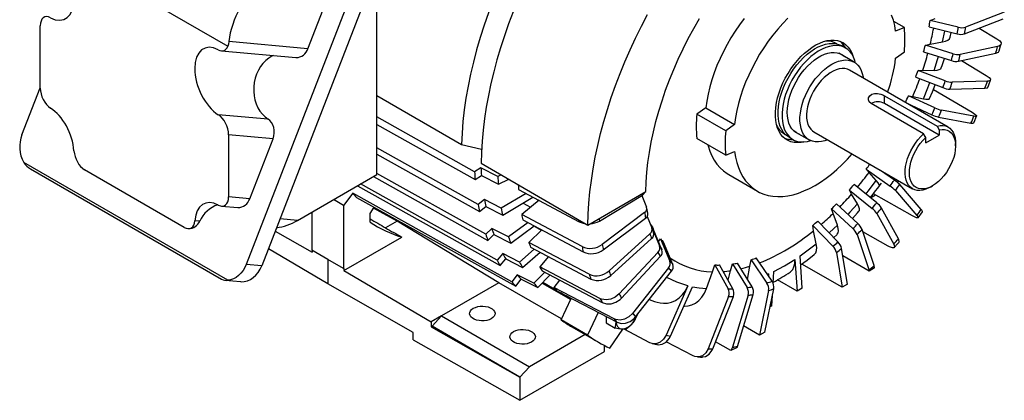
# Model space of a CAD drawing. Header units: inches. Extents: x 0 to 99, y 0 to 76.5.
# Tile 11 of 13: x 58.3 to 84.2, y 47.3 to 57.3. Entities that reach past the tile are written whole.
import ezdxf

# ---------------------------------------------------------------- set-up
doc = ezdxf.new("R2010")
doc.units = ezdxf.units.IN
doc.header["$LTSCALE"] = 9
doc.header["$MEASUREMENT"] = 0

msp = doc.modelspace()

# ---------------------------------------------------------------- linework, layer by layer
for p, q in [((58.8731, 59.4783), (63.7914, 56.639)), ((67.5471, 59.3337), (64.276, 50.9029)), ((67.9569, 59.2971), (64.6858, 50.8663)), ((67.7153, 53.2676), (67.7153, 58.3989)), ((65.8974, 56.5749), (66.5103, 58.1545)), ((84.2208, 57.536), (83.2033, 57.1414)), ((81.5905, 57.1315), (81.3101, 57.2934)), ((82.2696, 57.3193), (82.4034, 57.369)), ((83.0096, 57.1387), (82.2696, 57.3193)), ((83.1758, 56.9679), (84.1933, 57.3626)), ((58.8546, 55.5389), (58.8546, 57.1733)), ((81.5905, 57.1315), (81.3622, 57.0319)), ((82.2421, 57.1459), (82.9821, 56.9652)), ((82.7982, 56.88), (82.8269, 57.0031)), ((83.5595, 57.1168), (84.0257, 56.8356)), ((65.8974, 56.5749), (63.8162, 56.761)), ((82.2721, 56.6943), (82.5919, 56.7517)), ((63.6272, 56.5184), (65.5839, 56.3435)), ((80.0458, 56.5911), (79.9437, 56.65)), ((81.3622, 56.3246), (81.5905, 56.4886)), ((82.0978, 56.49), (82.8283, 56.2636)), ((82.1432, 56.6681), (82.2721, 56.6943)), ((82.8736, 56.4417), (82.1432, 56.6681)), ((84.0427, 56.6355), (83.0629, 56.4231)), ((80.2696, 56.2233), (79.8661, 56.4562)), ((83.0176, 56.245), (83.9973, 56.4573)), ((83.0913, 56.261), (83.7441, 55.872)), ((82.7437, 54.5137), (80.1478, 56.0123)), ((81.9516, 56.0037), (82.0733, 56.0059)), ((82.668, 55.7307), (81.9516, 56.0037)), ((82.0733, 56.0059), (82.3758, 56.0056)), ((81.8892, 55.824), (82.6057, 55.551)), ((83.7747, 55.7172), (82.8508, 55.6905)), ((58.3742, 54.31), (58.8546, 55.5482)), ((82.3548, 55.506), (83.3733, 54.9068)), ((82.7885, 55.5108), (83.7124, 55.5375)), ((67.7153, 55.3432), (69.9402, 54.0588)), ((81.071, 55.3393), (82.4525, 54.5418)), ((81.071, 55.135), (81.071, 55.3393)), ((81.6982, 55.3378), (81.8105, 55.316)), ((82.3964, 55.0182), (81.6982, 55.3378)), ((81.8105, 55.316), (82.0903, 55.2579)), ((76.3645, 55.0179), (76.13, 54.8576)), ((76.3645, 55.0179), (77.119, 54.5823)), ((82.0976, 54.3368), (80.7161, 55.1344)), ((82.5082, 54.3053), (81.071, 55.135)), ((81.6424, 55.1495), (82.3182, 54.8401)), ((81.7178, 55.1059), (81.7212, 55.1134)), ((81.9728, 54.9982), (81.958, 54.9673)), ((82.0872, 54.8927), (82.1078, 54.9364)), ((83.4217, 54.7975), (82.5707, 54.9564)), ((64.8483, 54.7226), (63.54, 54.8396)), ((70.2844, 53.3343), (67.7153, 54.7794)), ((76.8907, 54.4184), (76.13, 54.8576)), ((82.4924, 54.7783), (83.3434, 54.6194)), ((67.7153, 54.5846), (70.2964, 53.1328)), ((77.119, 54.5823), (76.8907, 54.4184)), ((78.6851, 54.4104), (79.0886, 54.1775)), ((82.4525, 54.5418), (82.5082, 54.4426)), ((82.5082, 54.4426), (82.5082, 54.3053)), ((63.8099, 54.3127), (63.8099, 52.6783)), ((64.9791, 54.2082), (63.8099, 54.3127)), ((64.3663, 52.6285), (64.9791, 54.2082)), ((76.8907, 53.7755), (76.13, 54.2146)), ((78.556, 54.2462), (78.6581, 54.1873)), ((79.2104, 54.3884), (81.8063, 52.8898)), ((82.1532, 54.2377), (82.0976, 54.3368)), ((82.1532, 54.1004), (82.5082, 54.3053)), ((82.1532, 54.1004), (82.1532, 54.2377)), ((70.3779, 52.4743), (67.7153, 53.9677)), ((69.9402, 54.0588), (70.4692, 53.9308)), ((82.938, 54.0201), (82.938, 54.0844)), ((67.7153, 53.8036), (70.4137, 52.2901)), ((76.8907, 53.7755), (77.119, 53.8751)), ((63.7865, 50.486), (58.4202, 53.5839)), ((58.6002, 53.4126), (63.6257, 50.5115)), ((62.6453, 51.8775), (60.0192, 53.3935)), ((70.4511, 53.4433), (70.2844, 53.3343)), ((70.8965, 53.2135), (70.4511, 53.4433)), ((70.4524, 53.5623), (73.2642, 51.9391)), ((80.662, 53.3196), (80.5863, 53.4051)), ((80.5863, 53.4051), (81.2133, 52.9619)), ((81.3281, 53.1192), (80.9673, 53.3742)), ((65.6233, 52.0599), (67.7153, 53.2676)), ((67.6263, 53.2162), (70.6342, 51.533)), ((70.5753, 51.6965), (67.7153, 53.2969)), ((70.2964, 53.1328), (70.4631, 53.2418)), ((70.4631, 53.2418), (70.9085, 53.0119)), ((70.9848, 53.2549), (70.8965, 53.2135)), ((70.9085, 53.0119), (71.1828, 53.1406)), ((76.9705, 53.2636), (77.725, 52.8281)), ((80.8536, 53.1083), (80.662, 53.3196)), ((81.1388, 53.253), (81.1499, 53.2688)), ((67.2013, 52.9709), (70.9541, 50.8746)), ((70.8731, 51.0147), (67.2848, 53.0191)), ((71.4403, 52.8767), (73.0319, 52.0239)), ((80.2036, 52.7523), (80.1437, 52.8578)), ((80.1437, 52.8578), (80.7401, 52.3758)), ((80.8641, 52.5204), (80.2677, 53.0024)), ((81.4025, 53.062), (81.4553, 53.0925)), ((82.037, 52.3486), (81.4693, 52.9999)), ((82.2751, 52.9363), (82.3308, 52.9684)), ((64.3663, 52.6285), (63.8099, 52.6783)), ((66.8384, 52.4545), (66.5726, 52.6079)), ((67.0762, 52.7783), (66.8384, 52.4545)), ((71.266, 50.4407), (67.0762, 52.7783)), ((67.1779, 52.6642), (71.3677, 50.3266)), ((70.5417, 52.607), (70.3779, 52.4743)), ((70.9867, 52.3802), (70.5417, 52.607)), ((71.6386, 52.7705), (70.9867, 52.3802)), ((71.0224, 52.1961), (71.8198, 52.6734)), ((73.2642, 51.9391), (74.7871, 52.8183)), ((73.5657, 52.0425), (74.6981, 52.7241)), ((74.6806, 52.7135), (74.8098, 52.405)), ((80.3572, 52.4929), (80.2036, 52.7523)), ((80.6976, 52.655), (80.8308, 52.7319)), ((81.8045, 52.1802), (80.7772, 52.7623)), ((81.3546, 52.8427), (81.9223, 52.1914)), ((63.6272, 52.4352), (64.0528, 52.3971)), ((66.8384, 52.4545), (66.8384, 50.7936)), ((67.5344, 52.2419), (67.6371, 52.408)), ((68.2492, 52.0419), (67.6232, 52.3856)), ((70.4137, 52.2901), (70.5774, 52.4228)), ((70.5774, 52.4228), (71.0224, 52.1961)), ((71.979, 52.5881), (71.5219, 52.2178)), ((71.5596, 52.5176), (71.7537, 52.4055)), ((74.8429, 52.2473), (74.8158, 52.3857)), ((79.7149, 52.2393), (79.6719, 52.3629)), ((79.6719, 52.3629), (80.2355, 51.8457)), ((80.3667, 51.9751), (79.8032, 52.4923)), ((81.4366, 51.5774), (80.9911, 52.3831)), ((65.6233, 52.0599), (65.1649, 52.1009)), ((66.0032, 52.2792), (66.0032, 51.2757)), ((67.5344, 52.0154), (67.5344, 52.2419)), ((73.1125, 51.3726), (71.5219, 52.2178)), ((71.5494, 52.0761), (73.14, 51.2309)), ((74.7551, 52.2643), (73.6416, 51.4288)), ((73.6692, 51.2871), (74.7826, 52.1226)), ((74.8231, 52.1648), (74.9458, 51.865)), ((79.8278, 51.9362), (79.7149, 52.2393)), ((80.8671, 52.2386), (81.3126, 51.4328)), ((81.9552, 52.1275), (82.0696, 52.2854)), ((62.7409, 51.8449), (62.7534, 51.8438)), ((63.0515, 52.0401), (62.9223, 52.0517)), ((68.2492, 52.0419), (67.941, 51.864)), ((70.9245, 50.4203), (68.2492, 52.0419)), ((70.7332, 51.8505), (70.5753, 51.6965)), ((71.1775, 51.6266), (70.7332, 51.8505)), ((71.6901, 52.0013), (71.1775, 51.6266)), ((71.2364, 51.4631), (71.8538, 51.9143)), ((71.8741, 51.9035), (72.0433, 51.8059)), ((74.9158, 51.9383), (74.9228, 51.9461)), ((74.9228, 51.9461), (75.1514, 51.3914)), ((75.2137, 51.2837), (74.9852, 51.8384)), ((79.2043, 51.7891), (79.179, 51.9287)), ((79.179, 51.9287), (79.7083, 51.3805)), ((79.8444, 51.4925), (79.3152, 52.0407)), ((80.7934, 50.8755), (80.4785, 51.8215)), ((65.0378, 51.7733), (66.0067, 51.222)), ((66.8419, 50.7399), (68.3671, 51.6204)), ((70.6342, 51.533), (70.7922, 51.6869)), ((70.7922, 51.6869), (71.2364, 51.4631)), ((72.0485, 51.8109), (71.7111, 51.482)), ((74.8954, 51.7081), (73.8198, 50.7339)), ((73.8651, 50.6081), (74.9408, 51.5823)), ((75.123, 51.5037), (75.1762, 51.5727)), ((75.1762, 51.5727), (75.423, 50.9926)), ((79.2747, 51.4476), (79.2043, 51.7891)), ((80.3473, 51.6921), (80.6622, 50.7461)), ((81.1649, 51.3838), (80.5005, 51.7555)), ((66.4208, 50.3917), (64.8577, 51.3092)), ((71.8546, 51.3044), (71.4655, 50.9659)), ((73.2999, 50.6437), (71.7111, 51.482)), ((71.7565, 51.3562), (73.3452, 50.5179)), ((75.5012, 50.9048), (75.2544, 51.4849)), ((80.0969, 50.3833), (79.9402, 51.3245)), ((66.4208, 51.0346), (66.0032, 51.2757)), ((66.0067, 51.2737), (66.0067, 51.222)), ((71.0224, 51.1873), (70.8731, 51.0147)), ((70.9541, 50.8746), (71.1035, 51.0472)), ((71.4655, 50.9659), (71.0224, 51.1873)), ((71.1035, 51.0472), (71.5465, 50.8258)), ((71.5465, 50.8258), (72.0052, 51.2249)), ((72.2287, 51.107), (71.9955, 50.8375)), ((75.1075, 51.2204), (74.0877, 50.1251)), ((74.15, 50.0173), (75.1699, 51.1127)), ((78.1111, 50.4585), (77.6953, 51.0722)), ((78.9062, 50.2775), (78.8459, 51.1283)), ((79.8041, 51.2125), (79.9559, 50.3004)), ((80.6687, 50.723), (79.9736, 51.1243)), ((64.6858, 50.8663), (64.276, 50.9029)), ((66.4208, 51.0346), (66.4208, 50.3917)), ((66.8384, 50.7936), (66.4208, 51.0346)), ((66.8384, 50.7936), (66.8419, 50.7956)), ((66.8419, 50.7956), (66.8419, 50.7399)), ((73.5815, 50.0052), (71.9955, 50.8375)), ((75.3877, 50.8097), (74.4408, 49.613)), ((76.5389, 50.7098), (76.6066, 50.8889)), ((76.6066, 50.8889), (76.9553, 50.2639)), ((77.0793, 50.2625), (76.7307, 50.8875)), ((77.0204, 50.7374), (77.0712, 50.9152)), ((77.0712, 50.9152), (77.4527, 50.2928)), ((77.5839, 50.3149), (77.2024, 50.9372)), ((77.4679, 50.5041), (77.5261, 50.8537)), ((77.5261, 50.8537), (77.5592, 51.027)), ((77.5592, 51.027), (77.975, 50.4133)), ((78.7071, 51.0356), (78.7666, 50.1969)), ((79.9559, 50.3004), (78.8935, 50.9137)), ((80.8046, 50.815), (80.6687, 50.723)), ((80.8046, 50.815), (80.7934, 50.8755)), ((66.8419, 50.7399), (69.1437, 49.3923)), ((71.4042, 50.6289), (71.266, 50.4407)), ((71.8458, 50.4096), (71.4042, 50.6289)), ((72.1248, 50.6946), (71.8458, 50.4096)), ((71.9475, 50.2955), (72.2658, 50.6206)), ((72.0578, 50.7298), (73.6438, 49.8974)), ((74.519, 49.5252), (75.4659, 50.722)), ((76.3854, 50.2731), (76.5389, 50.7098)), ((76.9548, 50.4857), (77.0204, 50.7374)), ((78.0207, 50.6519), (77.9894, 50.6382)), ((78.0133, 50.6029), (78.0207, 50.6519)), ((78.0207, 50.6519), (78.0171, 50.5973)), ((78.1386, 50.4021), (78.1595, 50.7194)), ((80.6622, 50.7461), (80.6687, 50.723)), ((63.7179, 50.4858), (64.1216, 50.4497)), ((68.6665, 49.1167), (66.4208, 50.3917)), ((70.9245, 50.4203), (69.4135, 49.548)), ((72.5695, 49.4707), (70.9245, 50.4203)), ((71.3677, 50.3266), (71.5059, 50.5148)), ((71.5059, 50.5148), (71.9475, 50.2955)), ((72.0635, 50.414), (72.8134, 49.981)), ((72.4373, 50.2197), (72.0769, 50.4277)), ((72.5133, 50.4908), (72.37, 50.2956)), ((73.9524, 49.4683), (72.37, 50.2956)), ((75.8983, 50.3387), (75.3246, 49.0437)), ((75.4393, 49.0189), (76.013, 50.3139)), ((77.9206, 49.1254), (78.1542, 50.2601)), ((78.7666, 50.1969), (78.2491, 50.4956)), ((78.9062, 50.2775), (78.7666, 50.1969)), ((80.0969, 50.3833), (79.9559, 50.3004)), ((72.4482, 50.2078), (74.0306, 49.3805)), ((72.6074, 50.1215), (72.5502, 50.1545)), ((72.5583, 49.4473), (72.8258, 50.0069)), ((72.6089, 50.1238), (72.6074, 50.1215)), ((72.8258, 50.0069), (72.7621, 50.0437)), ((76.9672, 50.0602), (76.4258, 48.6847)), ((76.5499, 48.6833), (77.0913, 50.0588)), ((77.4798, 50.0904), (77.0691, 48.7255)), ((77.2003, 48.7475), (77.611, 50.1125)), ((78.0181, 50.2149), (77.777, 49.044)), ((78.1, 49.812), (78.1177, 50.0825)), ((75.7896, 49.8095), (75.8102, 49.8089)), ((78.1, 49.812), (78.0569, 49.7872)), ((69.4135, 49.548), (69.1437, 49.3923)), ((69.1629, 49.2748), (69.4135, 49.548)), ((69.4135, 49.548), (71.7241, 48.2141)), ((73.5376, 49.6383), (73.2542, 49.0455)), ((73.749, 49.5277), (73.749, 49.3631)), ((74.57, 49.5897), (74.565, 49.567)), ((69.1437, 49.3923), (69.1437, 49.2637)), ((69.1437, 49.2637), (69.1629, 49.2748)), ((69.1437, 49.2637), (71.4736, 47.9409)), ((71.4736, 47.9409), (69.1629, 49.2748)), ((73.2542, 49.0455), (72.5583, 49.4473)), ((72.8437, 49.2589), (73.5397, 48.8571)), ((73.749, 49.3631), (73.9804, 49.2296)), ((77.777, 49.044), (77.3617, 49.2838)), ((68.6665, 48.9238), (68.6665, 49.1167)), ((73.1888, 49.0597), (71.7241, 48.2141)), ((73.8448, 48.7045), (74.1849, 49.2002)), ((74.8983, 48.843), (74.2168, 49.199)), ((75.3246, 49.0437), (75.4393, 49.0189)), ((77.9206, 49.1254), (77.777, 49.044)), ((68.6665, 48.9238), (71.4736, 47.3301)), ((73.7007, 48.6158), (73.7007, 48.7709)), ((76.0367, 48.4963), (75.3278, 48.8677)), ((77.0291, 48.6355), (76.6233, 48.8698)), ((77.0691, 48.7255), (77.0291, 48.6355)), ((77.1886, 48.7139), (77.0291, 48.6355)), ((77.1886, 48.7139), (77.2003, 48.7475)), ((71.4736, 47.3301), (73.7007, 48.6158)), ((71.7241, 48.2141), (71.4736, 47.9409)), ((71.4736, 47.9409), (71.4736, 47.3301))]:
    msp.add_line(p, q)
at = {"flags": 128}
for points in [[(71.1863, 58.7985), (71.0382, 58.4797), (70.8985, 58.159), (70.7676, 57.8368), (70.6456, 57.5137), (70.5327, 57.1904), (70.4291, 56.8672), (70.335, 56.5448), (70.2506, 56.2238), (70.176, 55.9046), (70.1113, 55.5878), (70.0567, 55.274), (70.0122, 54.9636), (69.9779, 54.6573), (69.9539, 54.3555), (69.9402, 54.0588)], [(71.2994, 57.5416), (71.1796, 57.2268), (71.0684, 56.9115), (70.9659, 56.5964), (70.8724, 56.282), (70.788, 55.9687), (70.7128, 55.657), (70.6469, 55.3474), (70.5905, 55.0405), (70.5436, 54.7367), (70.5062, 54.4365), (70.4786, 54.1404), (70.4607, 53.8488), (70.4524, 53.5623)], [(73.2642, 51.9391), (73.2724, 52.2256), (73.2903, 52.5172), (73.318, 52.8133), (73.3553, 53.1135), (73.4022, 53.4173), (73.4586, 53.7243), (73.5245, 54.0338), (73.5997, 54.3455), (73.6842, 54.6588), (73.7777, 54.9733), (73.8801, 55.2884), (73.9913, 55.6036), (74.1111, 55.9185), (74.2393, 56.2325), (74.3756, 56.5451), (74.52, 56.8558), (74.6721, 57.1642), (74.8317, 57.4698)], [(74.7871, 52.8183), (74.7959, 53.069), (74.8146, 53.3246), (74.843, 53.5846), (74.8812, 53.8485), (74.9291, 54.1157), (74.9865, 54.3855), (75.0534, 54.6575), (75.1295, 54.931), (75.2148, 55.2054), (75.309, 55.4803), (75.4119, 55.7548), (75.5234, 56.0286), (75.6432, 56.301), (75.7709, 56.5713), (75.9065, 56.8391), (76.0495, 57.1038), (76.1996, 57.3647)], [(77.377, 57.3671), (77.255, 57.2048), (77.1387, 57.0363), (77.0285, 56.8626), (76.9252, 56.6844), (76.829, 56.5026), (76.7404, 56.3179), (76.66, 56.1312), (76.5879, 55.9434), (76.5247, 55.7553), (76.4705, 55.5679), (76.4256, 55.3819), (76.3902, 55.1983), (76.3645, 55.0179)], [(78.526, 57.3747), (78.3904, 57.235), (78.2587, 57.087), (78.1315, 56.9315), (78.0095, 56.7692), (77.8932, 56.6008), (77.783, 56.4271), (77.6797, 56.2489), (77.5835, 56.067), (77.4949, 55.8823), (77.4145, 55.6956), (77.3424, 55.5078), (77.2792, 55.3198), (77.225, 55.1323), (77.1801, 54.9464), (77.1447, 54.7627), (77.119, 54.5823)], [(81.3622, 57.0319), (81.3365, 57.1826), (81.3011, 57.3254), (81.2562, 57.4595)], [(82.5919, 56.7517), (82.6551, 57.0322), (82.6574, 57.0445)], [(63.8162, 56.761), (63.8068, 56.6966), (63.7914, 56.639)], [(78.9262, 54.1224), (78.8704, 54.1126), (78.7779, 54.1057), (78.6898, 54.1114), (78.6068, 54.1297), (78.5297, 54.1603), (78.4592, 54.203), (78.396, 54.2573), (78.3407, 54.3228), (78.2939, 54.3989), (78.2558, 54.4849), (78.227, 54.5798), (78.2076, 54.683), (78.1979, 54.7933), (78.1979, 54.9098), (78.2076, 55.0313), (78.227, 55.1568), (78.2558, 55.2851), (78.2939, 55.4149), (78.3407, 55.5452), (78.396, 55.6745), (78.4592, 55.8018), (78.5297, 55.9258), (78.6068, 56.0454), (78.6898, 56.1595), (78.7779, 56.267), (78.8704, 56.367), (78.9663, 56.4583), (79.0648, 56.5403), (79.165, 56.6122), (79.2658, 56.6732), (79.3664, 56.7229), (79.4659, 56.7606), (79.5632, 56.7862), (79.6575, 56.7994), (79.7479, 56.8), (79.8336, 56.788), (79.9138, 56.7635), (79.9877, 56.7268), (80.0545, 56.6782), (80.1138, 56.6182), (80.165, 56.5473), (80.2075, 56.4662), (80.236, 56.3914)], [(82.5919, 56.7517), (82.6724, 56.7722), (82.7348, 56.8012), (82.7773, 56.8379), (82.7982, 56.88)], [(84.0257, 56.8356), (84.0994, 56.7795), (84.134, 56.7251), (84.1257, 56.6784), (84.0753, 56.6448), (84.0427, 56.6355)], [(78.556, 54.2462), (78.5305, 54.2621), (78.4676, 54.3123), (78.4125, 54.3738), (78.3657, 54.446), (78.3277, 54.5282), (78.2989, 54.6195), (78.2795, 54.7191), (78.2698, 54.8258), (78.2698, 54.9388), (78.2795, 55.0568), (78.2989, 55.1788), (78.3277, 55.3034), (78.3657, 55.4294), (78.4125, 55.5556), (78.4676, 55.6808), (78.5305, 55.8036), (78.6006, 55.9229), (78.677, 56.0375), (78.7592, 56.1462), (78.8463, 56.248), (78.9373, 56.3419), (79.0315, 56.4268), (79.1279, 56.5021), (79.2254, 56.5668), (79.3232, 56.6205), (79.4203, 56.6625), (79.5157, 56.6924), (79.6084, 56.7099), (79.6976, 56.715), (79.7823, 56.7074), (79.8617, 56.6873), (79.9351, 56.6549), (79.9437, 56.65)], [(80.3076, 56.1982), (80.2897, 56.2645), (80.2562, 56.3514), (80.2138, 56.4287), (80.1628, 56.4956), (80.1037, 56.5516), (80.0372, 56.596), (79.9638, 56.6284), (79.8844, 56.6485), (79.7996, 56.656), (79.7105, 56.651), (79.6177, 56.6335), (79.5224, 56.6035), (79.4253, 56.5616), (79.3275, 56.5079), (79.2299, 56.4432), (79.1336, 56.3679), (79.0394, 56.283), (78.9484, 56.1891), (78.8613, 56.0873), (78.7791, 55.9786), (78.7026, 55.864), (78.6326, 55.7447), (78.5697, 55.6218), (78.5146, 55.4967), (78.4678, 55.3705), (78.4298, 55.2444), (78.401, 55.1198), (78.3816, 54.9979), (78.3719, 54.8799), (78.3719, 54.7669), (78.3816, 54.6601), (78.401, 54.5606), (78.4298, 54.4693), (78.4678, 54.3871), (78.5146, 54.3149), (78.5697, 54.2534), (78.6326, 54.2032), (78.7026, 54.1647), (78.7791, 54.1384), (78.8613, 54.1246), (78.9484, 54.1233), (79.0394, 54.1346), (79.1293, 54.157)], [(83.9973, 56.4573), (84.064, 56.4842), (84.086, 56.5189)], [(84.0882, 56.5182), (84.1233, 56.6517), (84.1341, 56.6973)], [(64.9956, 56.3961), (64.9511, 56.376), (64.8665, 56.3262), (64.7873, 56.2635), (64.7146, 56.1887), (64.6497, 56.1032), (64.5937, 56.0084), (64.5474, 55.9058), (64.5117, 55.7971), (64.4871, 55.6841), (64.474, 55.5687), (64.4727, 55.4528), (64.4832, 55.3382), (64.5052, 55.2269), (64.5385, 55.1207), (64.5825, 55.0213), (64.6364, 54.9304), (64.6994, 54.8494), (64.7704, 54.7798), (64.8483, 54.7226)], [(78.8379, 54.3222), (78.8068, 54.3333), (78.7406, 54.3675), (78.6815, 54.4137), (78.6304, 54.4713), (78.5877, 54.5397), (78.5539, 54.618), (78.5295, 54.7054), (78.5148, 54.8008), (78.5098, 54.903), (78.5148, 55.011), (78.5295, 55.1235), (78.5539, 55.239), (78.5877, 55.3563), (78.6304, 55.474), (78.6815, 55.5907), (78.7406, 55.705), (78.8068, 55.8156), (78.8794, 55.9213), (78.9575, 56.0207), (79.0403, 56.1126), (79.1267, 56.1961), (79.2157, 56.2702), (79.3064, 56.3339), (79.3976, 56.3865), (79.4882, 56.4275), (79.5773, 56.4563), (79.6637, 56.4725), (79.7464, 56.4761), (79.8245, 56.4669), (79.8971, 56.4451), (79.9633, 56.4109), (80.0189, 56.368)], [(79.5696, 54.1811), (79.4995, 54.1548), (79.4124, 54.1325), (79.3284, 54.1226), (79.2485, 54.1254), (79.1736, 54.1408), (79.1047, 54.1686), (79.0425, 54.2085), (78.9878, 54.2601), (78.9412, 54.3226), (78.9032, 54.3955), (78.8743, 54.4778), (78.8549, 54.5686), (78.8451, 54.6667), (78.8451, 54.7711), (78.8549, 54.8806), (78.8743, 54.9938), (78.9032, 55.1094), (78.9412, 55.2261), (78.9878, 55.3425), (79.0425, 55.4572), (79.1047, 55.569), (79.1736, 55.6764), (79.2485, 55.7782), (79.3284, 55.8732), (79.4124, 55.9603), (79.4995, 56.0386), (79.5888, 56.107), (79.6791, 56.1648), (79.7694, 56.2113), (79.8586, 56.2459), (79.9457, 56.2682), (80.0297, 56.2781), (80.1096, 56.2753), (80.1845, 56.2599), (80.2534, 56.2321), (80.3156, 56.1922), (80.3703, 56.1406), (80.4169, 56.0781), (80.4549, 56.0052), (80.4838, 55.9229), (80.5032, 55.8322), (80.507, 55.8049)], [(82.3758, 56.0056), (82.4663, 56.2901), (82.4886, 56.3689)], [(82.5625, 56.0695), (82.5844, 56.1336), (82.6436, 56.3208)], [(80.1478, 56.0123), (80.0947, 56.0367), (80.028, 56.0527), (79.9561, 56.0557), (79.88, 56.0459), (79.8009, 56.0232), (79.7199, 55.988), (79.6383, 55.9409), (79.5573, 55.8825), (79.4781, 55.8138), (79.402, 55.7358), (79.3301, 55.6497), (79.2635, 55.5568), (79.2032, 55.4585), (79.15, 55.3563), (79.105, 55.2517), (79.0686, 55.1463), (79.0415, 55.0418), (79.024, 54.9396), (79.0165, 54.8414), (79.019, 54.7487), (79.0315, 54.6628), (79.0538, 54.585), (79.0857, 54.5166), (79.1265, 54.4585), (79.1756, 54.4117), (79.2104, 54.3884)], [(82.3758, 56.0056), (82.4514, 56.0101), (82.5092, 56.0235), (82.5472, 56.0457), (82.5614, 56.0699)], [(83.7441, 55.872), (83.8188, 55.8191), (83.8559, 55.7729), (83.8512, 55.7385), (83.8053, 55.7198), (83.7747, 55.7172)], [(83.7947, 55.5689), (83.8135, 55.6206), (83.8569, 55.749)], [(82.0903, 55.2579), (82.2067, 55.5414), (82.2597, 55.6828)], [(82.2541, 55.2629), (82.3278, 55.4377), (82.4031, 55.6282)], [(83.7124, 55.5375), (83.7744, 55.5489), (83.7913, 55.5702)], [(80.7161, 55.1344), (80.6681, 55.1761), (80.6446, 55.229), (80.6479, 55.2864), (80.6795, 55.3389), (80.7345, 55.3766), (80.805, 55.3957), (80.8853, 55.3967), (80.9688, 55.3811), (81.0446, 55.3531), (81.071, 55.3393)], [(82.0903, 55.2579), (82.1597, 55.2465), (82.2114, 55.2444), (82.2437, 55.2519), (82.2523, 55.2637)], [(64.9791, 54.2082), (65.0006, 54.2798), (65.011, 54.3547), (65.01, 54.4302), (64.9975, 54.5033), (64.974, 54.5715), (64.9405, 54.6323), (64.898, 54.6832), (64.8483, 54.7226)], [(83.3733, 54.9068), (83.4492, 54.8572), (83.4895, 54.8192), (83.4897, 54.7971), (83.4497, 54.7934), (83.4217, 54.7975)], [(83.4154, 54.6237), (83.4237, 54.6418), (83.4934, 54.802)], [(82.5082, 54.4426), (82.5816, 54.453), (82.6508, 54.4503), (82.7147, 54.4345), (82.7721, 54.4059), (82.8222, 54.3651), (82.8641, 54.3126), (82.8971, 54.2495), (82.9206, 54.1766), (82.9343, 54.0952), (82.9378, 54.0068), (82.9313, 53.9127), (82.9147, 53.8145), (82.8884, 53.714), (82.8527, 53.6127), (82.8083, 53.5123), (82.756, 53.4146), (82.6966, 53.3211), (82.631, 53.2335), (82.5604, 53.1531), (82.486, 53.0814), (82.409, 53.0194), (82.3307, 52.9684), (82.2524, 52.929), (82.1754, 52.902), (82.101, 52.8879), (82.0304, 52.8868), (81.9649, 52.8987), (81.9054, 52.9236), (81.8531, 52.9609), (81.8087, 53.01), (81.7731, 53.0701), (81.7467, 53.1403), (81.7301, 53.2193), (81.7236, 53.3058), (81.7272, 53.3984), (81.7408, 53.4955), (81.7643, 53.5955), (81.7973, 53.6968), (81.8392, 53.7976), (81.8893, 53.8963), (81.9467, 53.9912), (82.0106, 54.0807), (82.0798, 54.1633), (82.1532, 54.2377)], [(82.4525, 54.5418), (82.529, 54.5555), (82.6017, 54.5564), (82.6696, 54.5447), (82.7316, 54.5203), (82.7867, 54.4838), (82.8343, 54.4356), (82.8735, 54.3765), (82.9038, 54.3074), (82.9247, 54.2292), (82.9359, 54.1431), (82.938, 54.0844)], [(83.3434, 54.6194), (83.3993, 54.6151), (83.4115, 54.6255)], [(82.2751, 52.9363), (82.2346, 52.9143), (82.1543, 52.8793), (82.0757, 52.8566), (82.0002, 52.8465), (81.9287, 52.8491), (81.8624, 52.8644), (81.8023, 52.8922), (81.7492, 52.9321), (81.7039, 52.9834), (81.6672, 53.0454), (81.6395, 53.1173), (81.6212, 53.1978), (81.6128, 53.2858), (81.6142, 53.3801), (81.6254, 53.4791), (81.6463, 53.5814), (81.6766, 53.6856), (81.7158, 53.79), (81.7634, 53.893), (81.8185, 53.9933), (81.8805, 54.0891), (81.9483, 54.1792), (82.0211, 54.2622), (82.0976, 54.3368)], [(76.4166, 54.0492), (76.4256, 54.0171), (76.4705, 53.883), (76.5247, 53.7582), (76.5879, 53.6431), (76.66, 53.5385), (76.7404, 53.4447), (76.829, 53.3622), (76.9252, 53.2914), (76.9705, 53.2636)], [(77.119, 53.8751), (77.1447, 53.7243), (77.1801, 53.5816), (77.225, 53.4474), (77.2792, 53.3226), (77.3424, 53.2076), (77.4145, 53.1029), (77.4949, 53.0092), (77.5835, 52.9267), (77.6797, 52.8558), (77.783, 52.797), (77.8932, 52.7505), (78.0095, 52.7164), (78.1315, 52.695), (78.2587, 52.6863), (78.3904, 52.6904), (78.526, 52.7072), (78.6649, 52.7367), (78.8065, 52.7788), (78.9501, 52.8333), (79.095, 52.8998), (79.2406, 52.9781), (79.3862, 53.0679), (79.5311, 53.1687), (79.6747, 53.28), (79.8163, 53.4014), (79.9552, 53.5323), (80.0908, 53.672), (80.2135, 53.8094)], [(80.5757, 52.7535), (80.6701, 52.8692), (80.8536, 53.1083)], [(80.9307, 52.9673), (80.9367, 52.9774), (80.9284, 53.0074), (80.9024, 53.0494), (80.8536, 53.1083)], [(74.6981, 52.7241), (74.7386, 52.7577), (74.7595, 52.7971), (74.7594, 52.8023)], [(80.3572, 52.4929), (80.1602, 52.2748), (80.1039, 52.2163)], [(80.396, 52.303), (80.409, 52.3225), (80.4103, 52.3646), (80.3944, 52.4193), (80.3572, 52.4929)], [(82.0664, 52.2877), (82.0718, 52.2907), (82.0547, 52.3267), (82.037, 52.3486)], [(80.2228, 52.1071), (80.3581, 52.2562), (80.3974, 52.3018)], [(81.9223, 52.1914), (81.9543, 52.1457), (81.9505, 52.1241), (81.9115, 52.1291), (81.8415, 52.1601), (81.8045, 52.1802)], [(73.0319, 52.0239), (73.1423, 51.9834), (73.1987, 51.9769)], [(79.8278, 51.9362), (79.6208, 51.7428), (79.611, 51.7343)], [(79.8223, 51.6974), (79.8462, 51.7298), (79.8577, 51.7828), (79.8527, 51.8493), (79.8278, 51.9362)], [(79.7313, 51.6097), (79.8107, 51.6842), (79.8232, 51.6965)], [(81.4482, 51.4945), (81.4572, 51.5014), (81.4499, 51.5498), (81.4366, 51.5774)], [(78.8459, 51.1283), (79.061, 51.2823), (79.2747, 51.4476)], [(79.2165, 51.1606), (79.2203, 51.1628), (79.2579, 51.2095), (79.2801, 51.2723), (79.2865, 51.349), (79.2747, 51.4476)], [(81.3126, 51.4328), (81.3343, 51.3741), (81.3216, 51.3412), (81.2759, 51.3378), (81.2024, 51.3643), (81.1649, 51.3838)], [(81.3271, 51.347), (81.4217, 51.4555), (81.4517, 51.4916)], [(78.8627, 50.891), (79.0339, 51.0168), (79.2168, 51.1602)], [(64.276, 50.9029), (64.2375, 50.8181), (64.1904, 50.7403), (64.1357, 50.6707), (64.0744, 50.6108), (64.0075, 50.5615), (63.9364, 50.5239), (63.8622, 50.4986), (63.7865, 50.486)], [(64.1216, 50.4497), (64.1408, 50.4484), (64.2238, 50.4524), (64.3059, 50.4718), (64.3853, 50.5062), (64.4604, 50.5548), (64.5294, 50.6166), (64.5908, 50.6903), (64.6434, 50.7741), (64.6858, 50.8663)], [(78.1595, 50.7194), (78.4333, 50.8676), (78.7071, 51.0356)], [(78.5845, 50.7031), (78.6059, 50.7158), (78.6543, 50.7706), (78.6872, 50.8404), (78.7055, 50.927), (78.7071, 51.0356)], [(75.8983, 50.3387), (75.6053, 50.4324), (75.3396, 50.5623)], [(75.164, 49.8948), (75.2502, 49.88), (75.3563, 49.8841), (75.465, 49.9106), (75.5672, 49.9573), (75.6658, 50.0257), (75.7527, 50.1098), (75.8301, 50.2123), (75.8983, 50.3387)], [(75.8102, 49.8086), (75.8986, 49.8128), (75.9996, 49.8397), (76.0957, 49.8882), (76.1842, 49.9566), (76.2627, 50.0432), (76.3288, 50.1453), (76.3854, 50.2731)], [(76.013, 50.3139), (76.1964, 50.2866), (76.3854, 50.2731)], [(72.8176, 49.9898), (72.7645, 50.0279), (72.7048, 50.073)], [(74.0877, 50.1251), (73.9863, 50.042), (73.8661, 49.9879), (73.7409, 49.9688), (73.6246, 49.9868), (73.5815, 50.0052)], [(73.6438, 49.8974), (73.7523, 49.8641), (73.8754, 49.8676), (73.9994, 49.9075), (74.1103, 49.9793), (74.15, 50.0173)], [(70.7233, 49.4749), (70.6689, 49.4495), (70.6066, 49.4312), (70.539, 49.4207), (70.4692, 49.4186), (70.4001, 49.4249), (70.3348, 49.4394), (70.2761, 49.4614), (70.2266, 49.4899), (70.1885, 49.5238), (70.1634, 49.5615), (70.1525, 49.6014), (70.1562, 49.6417), (70.1743, 49.6808), (70.206, 49.7167), (70.25, 49.7481), (70.3044, 49.7735), (70.3668, 49.7919), (70.4343, 49.8023), (70.5042, 49.8044), (70.5733, 49.7981), (70.6386, 49.7837), (70.6973, 49.7617), (70.7467, 49.7331), (70.7848, 49.6992), (70.8099, 49.6615), (70.8209, 49.6216), (70.8172, 49.5813), (70.7991, 49.5423), (70.7673, 49.5063), (70.7233, 49.4749)], [(74.4408, 49.613), (74.3454, 49.5214), (74.2306, 49.4598), (74.1093, 49.4352), (73.9952, 49.4503), (73.9524, 49.4683)], [(74.0306, 49.3805), (74.1378, 49.3489), (74.2577, 49.3569), (74.3769, 49.4035), (74.4819, 49.4835), (74.519, 49.5252)], [(74.565, 49.567), (74.5123, 49.467), (74.445, 49.3702)], [(73.9804, 49.2296), (73.9993, 49.3141), (74.0053, 49.3937)], [(74.1526, 49.2014), (74.0727, 49.2119), (73.9804, 49.2296)], [(74.445, 49.3702), (74.365, 49.2832), (74.2727, 49.2034)], [(71.784, 48.8626), (71.7296, 48.8372), (71.6673, 48.8189), (71.5997, 48.8084), (71.5298, 48.8063), (71.4607, 48.8126), (71.3954, 48.8271), (71.3367, 48.8491), (71.2873, 48.8776), (71.2492, 48.9115), (71.2241, 48.9492), (71.2132, 48.9891), (71.2168, 49.0294), (71.2349, 49.0684), (71.2667, 49.1044), (71.3107, 49.1358), (71.3651, 49.1612), (71.4274, 49.1796), (71.495, 49.19), (71.5649, 49.1921), (71.6339, 49.1858), (71.6993, 49.1713), (71.7579, 49.1494), (71.8074, 49.1208), (71.8455, 49.0869), (71.8706, 49.0492), (71.8815, 49.0093), (71.8779, 48.969), (71.8598, 48.93), (71.828, 48.894), (71.784, 48.8626)], [(74.2727, 49.2034), (74.22, 49.1989), (74.1526, 49.2014)], [(75.3246, 49.0437), (75.2567, 48.9349), (75.1651, 48.8565), (75.0601, 48.8174), (74.9535, 48.8218), (74.8983, 48.843)], [(75.0838, 48.7984), (75.1153, 48.7895), (75.2227, 48.8048), (75.3231, 48.8624), (75.4053, 48.9557), (75.4393, 49.0189)], [(74.9586, 48.8222), (75.0748, 48.7953), (75.0828, 48.794)], [(76.4258, 48.6847), (76.3646, 48.5781), (76.2796, 48.5035), (76.1803, 48.4691), (76.0779, 48.479), (76.0367, 48.4963)], [(76.145, 48.469), (76.2243, 48.466), (76.2775, 48.4672)], [(76.2773, 48.469), (76.3628, 48.4823), (76.4551, 48.5408), (76.5274, 48.6351), (76.5499, 48.6833)]]:
    msp.add_lwpolyline(points, dxfattribs=at)
for centre, radius, start, end in [((66.0337, 56.5002), 2.2328, 125.69108, 173.29257), ((75.5644, 58.294), 6.7757, 350.24416, 351.72923), ((78.457, 56.81), 3.1499, 354.14239, 5.85761), ((74.8993, 58.4836), 7.5868, 346.35822, 349.62935), ((75.8358, 58.1877), 7.2501, 350.29275, 351.68063), ((83.1017, 57.483), 0.3564, 255.02676, 286.55905), ((75.8118, 58.2249), 7.4705, 350.31322, 351.66017), ((79.5502, 56.2747), 0.5024, 57.89827, 93.52469), ((79.5436, 56.3315), 0.5661, 27.20639, 50.22224), ((83.0746, 57.2824), 0.3303, 253.7456, 287.84021), ((65.5848, 56.6702), 0.3268, 269.84236, 343.0357), ((74.5914, 58.4944), 7.7695, 345.04946, 346.40502), ((73.6181, 59.1925), 10.7336, 345.23664, 346.21784), ((77.2426, 56.8305), 4.1506, 340.32692, 352.99944), ((73.9831, 58.7181), 8.5327, 341.46625, 344.62559), ((74.7946, 58.4021), 8.3135, 345.09381, 346.36066), ((82.9595, 56.627), 0.3864, 250.14955, 278.63908), ((83.0088, 56.8448), 0.4252, 251.47205, 277.31658), ((74.739, 58.4458), 8.5662, 345.1125, 346.34198), ((73.788, 58.7344), 8.6082, 340.23916, 341.50517), ((73.2818, 58.9611), 9.2751, 336.85833, 339.96714), ((73.9349, 58.6589), 9.211, 340.28058, 341.46374), ((82.8784, 56.2512), 0.5613, 247.99664, 267.18551), ((72.5081, 59.5241), 11.8924, 340.41397, 341.33036), ((82.8029, 56.0117), 0.5011, 246.82994, 268.35221), ((73.8531, 58.7105), 9.4909, 340.29803, 341.44629), ((73.2276, 58.9526), 9.2097, 335.6801, 336.89038), ((80.8936, 54.7989), 0.38, 62.17162, 118.11453), ((73.3352, 58.8923), 9.8546, 335.71971, 336.85077), ((82.7865, 55.8409), 0.9105, 244.63249, 256.28779), ((73.2353, 58.951), 10.1541, 335.73639, 336.83409), ((79.2635, 54.5361), 3.1499, 174.14239, 185.85761), ((82.6716, 55.5595), 0.8016, 243.83706, 257.08321), ((71.7339, 59.8255), 12.7234, 335.84722, 336.72326), ((80.0242, 54.0969), 3.1499, 174.14239, 185.85761), ((78.6826, 54.7731), 0.5002, 206.39822, 242.18956), ((59.1676, 53.9958), 0.8534, 158.39822, 208.85553), ((78.6326, 54.7572), 0.5712, 249.88795, 272.69417), ((58.8644, 53.8705), 0.5287, 212.83076, 240.01453), ((77.4793, 53.7603), 7.0353, 182.58243, 184.22702), ((73.1943, 58.9175), 9.221, 323.28731, 324.31032), ((77.5133, 53.6633), 7.2363, 182.60527, 184.20417), ((77.898, 53.5289), 7.0086, 182.5793, 184.23015), ((73.2017, 58.8765), 9.3024, 320.27025, 323.31884), ((73.2944, 58.8587), 9.8732, 323.32706, 324.45671), ((80.7988, 52.3492), 0.9344, 44.14666, 55.49941), ((78.254, 53.3598), 6.8307, 183.05035, 184.05499), ((73.6443, 58.559), 8.6455, 318.7433, 320.00566), ((74.2536, 57.874), 8.289, 320.99588, 324.34531), ((80.7569, 52.2781), 0.8222, 43.36935, 56.27672), ((73.1932, 58.9163), 10.1733, 323.34372, 324.44005), ((64.0537, 52.7239), 0.3268, 269.84236, 343.0357), ((69.4895, 54.8271), 3.1657, 220.32877, 223.09562), ((76.0991, 53.5906), 5.6438, 190.03684, 191.94172), ((79.7611, 53.1023), 5.077, 183.80723, 184.27228), ((73.7481, 58.4075), 8.5822, 315.6891, 318.78111), ((63.7791, 51.7156), 0.7967, 108.58384, 155.96422), ((76.0937, 53.4886), 5.8051, 190.0633, 191.91526), ((76.5231, 53.3598), 5.6224, 190.03321, 191.94534), ((74.6883, 52.3713), 0.1261, 301.98421, 15.50525), ((74.2404, 58.0016), 7.8293, 313.9279, 315.27656), ((73.7812, 58.4712), 9.251, 318.78461, 319.96436), ((80.4356, 51.9667), 0.51, 32.21021, 53.33725), ((80.5136, 52.0687), 0.5718, 33.36299, 52.18446), ((73.6948, 58.517), 9.5321, 318.802, 319.94696), ((71.6812, 59.7819), 12.7474, 323.45442, 324.32935), ((76.939, 53.1962), 5.5048, 190.23814, 191.74042), ((79.7256, 52.4994), 6.7106, 183.62454, 184.06315), ((79.955, 52.5), 6.4057, 183.48582, 184.09543), ((78.8391, 52.9839), 4.147, 189.99218, 191.98638), ((74.7208, 52.2277), 0.1219, 300.48042, 9.18053), ((74.3763, 57.774), 7.6899, 310.78605, 313.96672), ((62.7595, 52.159), 0.3153, 268.88447, 337.85415), ((69.2123, 54.4776), 2.9796, 235.72676, 253.52195), ((74.9859, 53.2899), 4.4897, 198.69864, 200.91739), ((73.3156, 52.4615), 0.488, 270.99259, 300.82869), ((74.8035, 51.8242), 0.148, 308.39254, 16.03264), ((77.0418, 53.1), 2.4128, 208.56973, 211.52581), ((77.98, 52.8868), 3.2017, 198.61133, 201.0047), ((74.8913, 57.279), 6.8564, 308.70881, 310.1822), ((74.419, 57.8748), 8.3775, 313.97204, 315.23243), ((79.9843, 51.5454), 0.3915, 21.99789, 50.0795), ((74.3519, 57.9025), 8.6321, 313.99062, 315.21384), ((80.0824, 51.6508), 0.4313, 23.31672, 48.76067), ((74.9487, 53.1793), 4.618, 198.72946, 200.88657), ((75.4141, 53.0602), 4.4727, 198.69442, 200.92162), ((78.0212, 52.7629), 3.2989, 198.64663, 200.96941), ((74.8589, 51.6951), 0.1393, 305.96512, 18.46006), ((76.7331, 52.8817), 2.0341, 220.05597, 223.36842), ((75.7454, 55.9868), 5.4392, 291.95868, 309.48842), ((72.3096, 59.2817), 11.944, 318.91761, 319.83135), ((75.8533, 52.9029), 4.379, 198.93311, 200.68293), ((73.3306, 51.8376), 0.5137, 244.87558, 307.26587), ((78.4787, 52.3411), 5.4529, 190.231, 191.74756), ((78.7558, 52.3484), 5.1962, 190.19353, 191.78503), ((74.9898, 51.3417), 0.169, 314.14448, 17.10709), ((77.4166, 52.6299), 2.5817, 208.66645, 211.42908), ((75.1155, 57.1016), 7.3365, 308.75702, 310.13399), ((79.4789, 51.1384), 0.3335, 12.84169, 46.54673), ((75.0696, 57.1057), 7.5594, 308.77733, 310.11368), ((79.5907, 51.2365), 0.3604, 14.13204, 45.25638), ((74.196, 52.9296), 3.6203, 208.76723, 211.3283), ((73.3569, 51.707), 0.5233, 245.50919, 306.63226), ((77.4407, 52.4982), 2.6602, 208.70719, 211.38835), ((75.0623, 51.2314), 0.1602, 312.18583, 19.06575), ((76.5796, 52.7162), 2.0068, 234.77855, 268.83891), ((76.4643, 54.5542), 3.6932, 287.24485, 289.47048), ((74.1361, 52.8088), 3.7238, 208.8028, 211.29273), ((74.6271, 52.7013), 3.6066, 208.76235, 211.33318), ((75.0827, 52.5515), 3.531, 209.03786, 211.05767), ((75.2444, 50.9322), 0.1885, 319.47081, 18.65661), ((77.1003, 52.2576), 2.2426, 220.20999, 223.21439), ((77.0863, 52.3964), 2.1765, 220.16435, 223.26004), ((75.3323, 50.8426), 0.18, 317.91684, 20.21059), ((76.6951, 53.2745), 2.3873, 267.87586, 270.85298), ((76.6477, 53.8317), 2.9472, 278.26347, 280.85043), ((76.4806, 54.2072), 3.5127, 283.30162, 287.31418), ((73.1331, 58.5116), 10.8162, 314.11413, 315.09033), ((73.7327, 52.6021), 3.0521, 220.27727, 223.14712), ((73.4932, 51.0727), 0.4705, 245.74227, 313.9485), ((77.4032, 52.0505), 4.3378, 198.92479, 200.69125), ((73.5358, 50.9626), 0.4839, 246.8052, 312.88557), ((77.7309, 52.0716), 4.1335, 198.88114, 200.73489), ((76.6099, 53.5423), 2.8348, 274.2814, 278.32737), ((75.5988, 55.1889), 5.3904, 298.1376, 303.64671), ((63.7479, 50.7562), 0.273, 243.48018, 278.13683), ((73.6596, 52.4719), 3.1393, 220.31713, 223.10726), ((74.1656, 52.375), 3.0405, 220.27181, 223.15258), ((74.6308, 52.2321), 2.9768, 220.58052, 222.84387), ((76.7399, 50.1491), 0.2441, 338.65142, 28.06018), ((77.0456, 52.8167), 2.5544, 267.97327, 270.75556), ((76.8662, 50.1478), 0.2421, 338.431, 28.28061), ((76.9948, 53.4129), 3.1535, 278.34812, 280.76579), ((77.2349, 50.1605), 0.2548, 344.01454, 31.27416), ((77.3648, 50.1824), 0.256, 344.13644, 31.15227), ((76.7986, 54.186), 3.9518, 287.31768, 289.39765), ((77.7567, 50.262), 0.2656, 349.79158, 34.73033), ((76.8039, 54.1016), 4.0719, 287.34835, 289.36698), ((77.8872, 50.3059), 0.2709, 350.25367, 34.26824), ((74.2032, 52.2558), 2.665, 233.21543, 238.57518), ((76.6399, 51.7025), 3.4978, 209.02826, 211.06728), ((77.0036, 51.7399), 3.3331, 208.97788, 211.11765), ((77.0584, 52.6907), 2.632, 268.0143, 270.71454), ((77.0061, 53.305), 3.2493, 278.38378, 280.73013), ((75.5503, 51.7367), 1.8825, 249.0657, 258.15613), ((76.577, 51.4383), 2.8099, 220.51331, 222.91108), ((73.8965, 49.8103), 0.7033, 321.25324, 339.78016), ((74.2764, 51.7402), 2.8651, 233.15534, 239.99827), ((76.1923, 51.3861), 2.9487, 220.56976, 222.85463), ((74.1831, 49.3755), 0.1768, 175.24572, 260.07099), ((74.1301, 49.5781), 0.3773, 273.42954, 326.56509), ((74.9708, 51.3363), 2.8626, 233.15361, 246.83564), ((76.4588, 52.7509), 4.0714, 278.62067, 280.49323), ((76.5244, 51.9811), 3.2978, 268.28692, 270.44192)]:
    msp.add_arc(centre, radius, start, end)
for centre, major_axis, ratio, start_param, end_param in [((59.1051, 58.2531), (-0.3848, 0.9045), 0.5657585, 2.5271062, 5.6080835), ((59.133, 57.0126), (-0.1673, 0.3933), 0.5657585, 5.6686989, 7.2091875), ((63.5594, 55.6818), (-0.3848, 0.9045), 0.5657585, 5.6686989, 8.7496762), ((63.5315, 56.9222), (-0.1673, 0.3933), 0.5657585, 2.5271062, 3.7006105), ((59.133, 55.3782), (-0.1673, 0.3933), 0.5657585, 0.9260022, 2.4664909), ((59.1051, 54.1699), (-0.3848, 0.9045), 0.5657585, 4.1677623, 5.6080835), ((63.5315, 54.4734), (-0.1673, 0.3933), 0.5657585, 4.0675949, 5.6080835), ((60.0192, 53.7647), (-0.1673, 0.3933), 0.5657585, 1.0261697, 2.4967986), ((63.5594, 51.5985), (-0.3848, 0.9045), 0.5657585, 5.6686989, 7.1090201), ((63.5315, 52.839), (-0.1673, 0.3933), 0.5657585, 2.5271062, 4.0675949), ((393.428, -125.923), (404.1921, -226.0608), 0.0133873, 3.7820615, 3.7837704), ((62.6453, 52.2487), (-0.1673, 0.3933), 0.5657585, 2.4967986, 3.9674275), ((65.3449, 52.2206), (0.6136, 0.261), 0.4025124, 4.0934416, 5.0064278), ((-249.9798, 245.5084), (404.1906, -240.4971), 0.0133875, 5.625535, 5.6272439)]:
    msp.add_ellipse(centre, major_axis=major_axis, ratio=ratio, start_param=start_param, end_param=end_param)

doc.saveas('drawing.dxf')
